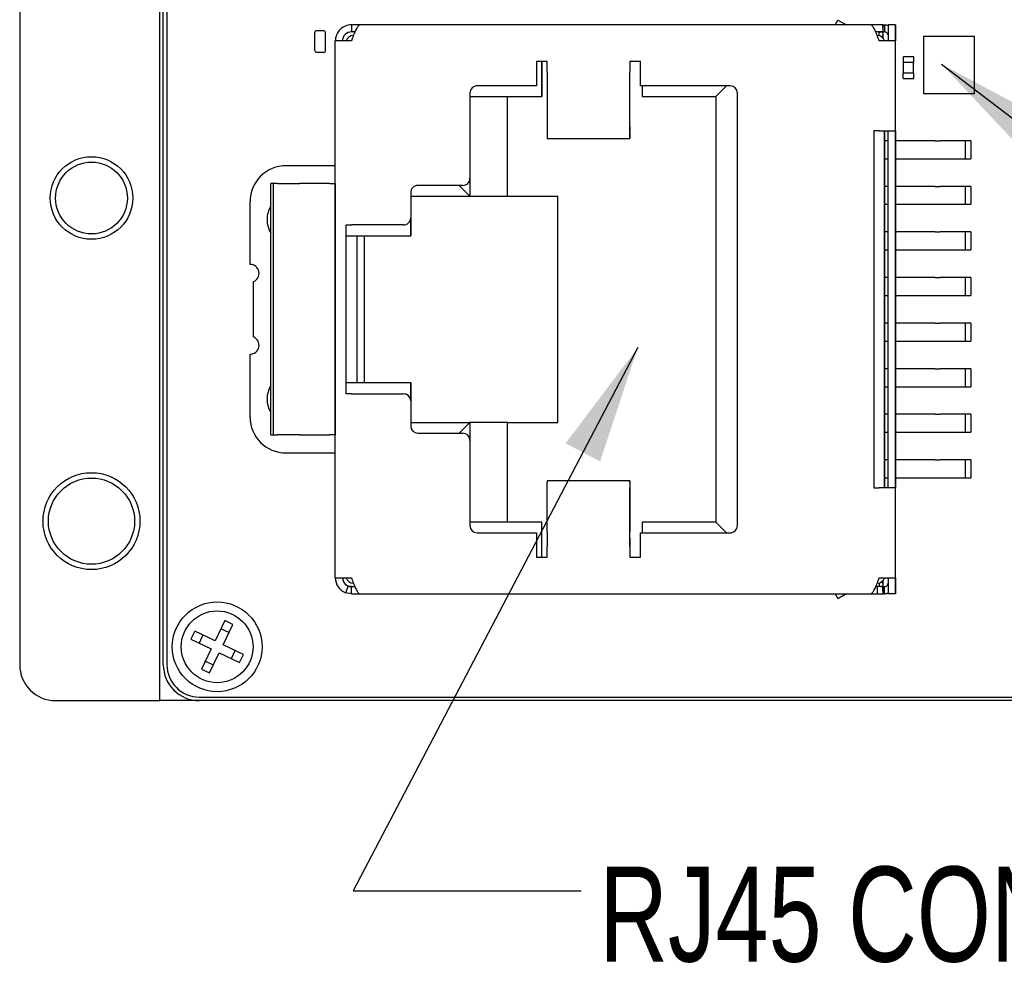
# Paper-space layout 'RJ45 body' of a CAD drawing. Header units: millimetres. Extents: x 5 to 274, y 4 to 211.
# Tile 15 of 21: x 189 to 216, y 91 to 117. Entities that reach past the tile are written whole.
import ezdxf

# ---------------------------------------------------------------- set-up
doc = ezdxf.new("R2010")
doc.units = ezdxf.units.MM
doc.layers.add('DIMENSIONS', color=8, linetype='Continuous')
doc.styles.add('SLDTEXTSTYLE0', font='TXT', dxfattribs={"width": 0.75})
doc.dimstyles.new('SLDDIMSTYLE2', dxfattribs={"dimtxt": 0.18, "dimasz": 3.302, "dimexe": 0, "dimexo": 0.0625, "dimgap": 0, "dimtad": 0, "dimtih": 1, "dimtoh": 1, "dimdec": 0, "dimrnd": 1e-09, "dimzin": 0, "dimdsep": 46, "dimtxsty": 'Standard', "dimsah": 1, "dimcen": 0.09, "dimadec": 0, "dimazin": 0, "dimtfac": 3.302, "dimtdec": 0, "dimtofl": 0, "dimtmove": 0, "dimatfit": 3, "dimfxl": 0, "dimfrac": 2, "dimtolj": 1, "dimtzin": 0, "dimarcsym": 0})

psp = doc.layouts.new('RJ45 body')

# ---------------------------------------------------------------- linework, layer by layer
at = {"color": 7, "linetype": 'Continuous', "lineweight": 25}
for p, q in [((192.8869929, 98.4718718), (192.8869929, 126.4718718)), ((188.9869929, 125.4718718), (188.9869929, 99.4718718)), ((192.9869929, 99.4718718), (192.9869929, 125.4718718)), ((193.0869929, 125.4718718), (193.0869929, 99.4718718)), ((211.7034877, 117.2970039), (211.7724555, 117.4264401)), ((211.7724555, 117.4264401), (212.015377, 117.2970039)), ((211.7724555, 117.4264401), (211.7724555, 117.4264401)), ((211.7724555, 117.4264401), (212.0153771, 117.2970039)), ((197.4570657, 117.1317859), (197.2570657, 117.1317859)), ((198.2284063, 117.2970027), (198.2284064, 117.0970027)), ((198.4784063, 117.2970027), (198.2284063, 117.2970027)), ((212.6784063, 117.2970039), (198.4784063, 117.2970027)), ((213.0284063, 117.297004), (212.6784063, 117.2970039)), ((213.0284063, 117.297004), (213.0284064, 117.097004)), ((213.0284066, 117.297004), (213.0284063, 117.297004)), ((213.0284067, 117.2208517), (213.0284066, 117.297004)), ((213.0284066, 117.297004), (213.0784067, 117.297004)), ((213.0284067, 117.2208517), (213.0284067, 117.097004)), ((213.0784067, 117.297004), (213.0784067, 117.097004)), ((213.1784063, 117.297004), (213.1784064, 116.847004)), ((213.3784063, 117.297004), (213.1784063, 117.297004)), ((213.3784063, 117.297004), (213.3784064, 116.847004)), ((213.3784067, 117.297004), (213.3784063, 117.297004)), ((213.3784067, 116.897004), (213.3784067, 117.297004)), ((197.2070657, 116.5817859), (197.2070657, 117.0817859)), ((197.5070657, 116.5817859), (197.5070657, 117.0817859)), ((198.2284064, 116.8470027), (197.7784064, 116.8470026)), ((197.7784077, 101.8970026), (197.7784064, 116.8470026)), ((198.3236582, 117.0970027), (198.2284064, 117.0970027)), ((213.0284064, 117.097004), (212.8332262, 117.097004)), ((212.926538, 116.991126), (212.926538, 117.0794304)), ((213.3784064, 116.847004), (212.9284064, 116.847004)), ((213.0284067, 116.9999329), (212.9978069, 116.9574521)), ((213.027472, 116.997004), (213.0284067, 116.9999329)), ((213.027472, 116.997004), (213.0284067, 116.997004)), ((213.0284064, 117.097004), (213.0284067, 117.097004)), ((213.0284067, 117.097004), (213.0284067, 117.097004)), ((213.0284067, 117.097004), (213.0284067, 116.9999329)), ((213.0784067, 117.097004), (213.0284067, 117.097004)), ((213.0284067, 116.9292915), (213.0284067, 116.997004)), ((213.0284069, 116.997004), (213.0284069, 116.9292913)), ((213.3784067, 116.997004), (213.3784067, 116.897004)), ((213.3784071, 114.672004), (213.3784069, 116.997004)), ((214.1693078, 115.3772955), (214.1693078, 116.978293)), ((214.1693078, 116.978293), (215.5693101, 116.978293)), ((215.5693101, 116.978293), (215.5693101, 115.3772955)), ((197.2570657, 116.5317859), (197.4570657, 116.5317859)), ((213.596962, 116.3926371), (213.596962, 116.2526371)), ((213.606962, 116.4026371), (213.606962, 116.3926371)), ((213.886962, 116.4026371), (213.606962, 116.4026371)), ((213.886962, 116.4026371), (213.886962, 116.3926371)), ((213.896962, 116.2526371), (213.896962, 116.3926371)), ((203.6784064, 116.2769463), (203.3784064, 116.2769463)), ((203.3784064, 116.2769463), (203.3784065, 115.5970031)), ((203.5284065, 115.7970031), (203.5284064, 116.2769463)), ((203.5284069, 116.2769463), (203.528407, 115.2970031)), ((203.6784064, 115.9769463), (203.6784064, 116.2769463)), ((206.2784064, 116.2769465), (205.9784064, 116.2769465)), ((205.9784064, 116.2769465), (205.9784064, 115.9769465)), ((206.2784065, 115.5970034), (206.2784064, 116.2769465)), ((213.596962, 116.2526371), (213.606962, 116.2526371)), ((213.606962, 116.2526371), (213.886962, 116.2526371)), ((213.6069621, 115.9526371), (213.606962, 116.2526371)), ((213.886962, 116.2526371), (213.896962, 116.2526371)), ((213.8869621, 115.9526371), (213.886962, 116.2526371)), ((203.5284065, 115.2970031), (203.5284065, 115.7970031)), ((203.6784064, 115.9769463), (203.6784065, 115.5691078)), ((205.9784065, 115.569108), (205.9784064, 115.9769465)), ((205.9784065, 115.7503696), (205.9784065, 115.9769465)), ((205.9784067, 114.3572529), (205.9784065, 115.7503696)), ((213.5969621, 115.8126371), (213.5969621, 115.9526371)), ((213.6069621, 115.9526371), (213.5969621, 115.9526371)), ((213.8869621, 115.9526371), (213.6069621, 115.9526371)), ((213.6069621, 115.8026371), (213.6069621, 115.8126371)), ((213.6069621, 115.8026371), (213.8869621, 115.8026371)), ((213.8969621, 115.9526371), (213.8869621, 115.9526371)), ((213.8869621, 115.8026371), (213.8869621, 115.8126371)), ((213.8969621, 115.8126371), (213.8969621, 115.9526371)), ((203.3784065, 115.5970031), (201.7284065, 115.597003)), ((203.6784065, 115.5691078), (203.6784067, 114.1759911)), ((205.9784067, 114.1759913), (205.9784065, 115.569108)), ((208.7784065, 115.5970036), (206.2784065, 115.5970034)), ((206.3284065, 115.5970034), (206.3284065, 115.2970034)), ((208.3784065, 115.2970036), (208.6784065, 115.5970036)), ((201.5284065, 115.397003), (201.5284067, 113.022003)), ((201.5284065, 115.297003), (203.5284065, 115.2970031)), ((202.5784071, 112.5220031), (202.5784069, 115.2970031)), ((202.578407, 115.2970031), (202.5784069, 115.2970031)), ((202.5784072, 112.5220031), (202.578407, 115.2970031)), ((203.528407, 115.2970031), (203.5284065, 115.2970031)), ((206.3284065, 115.2970034), (208.3784065, 115.2970036)), ((208.3784065, 115.2970036), (208.3784076, 103.4470036)), ((208.9784075, 103.3470036), (208.9784065, 115.3970036)), ((215.5693101, 115.3772955), (214.1693078, 115.3772955)), ((213.378407, 114.672004), (213.3784071, 114.672004)), ((213.378407, 114.422004), (213.378407, 114.672004)), ((205.9784067, 114.4683261), (205.9784067, 114.3790418)), ((205.9784068, 114.3044957), (205.9784067, 114.4683261)), ((205.9784067, 114.3790418), (205.9784067, 114.3340678)), ((213.3784079, 104.322004), (213.378407, 114.422004)), ((203.6784067, 114.1759911), (203.6784068, 114.1338296)), ((203.6784068, 114.1338296), (205.9784068, 114.1338298)), ((205.9784068, 114.3044957), (205.9784068, 114.2152114)), ((212.9284066, 114.347004), (212.777116, 114.347004)), ((212.777116, 114.347004), (212.7771169, 104.397004)), ((212.9284066, 114.347004), (213.3784066, 114.347004)), ((213.0784075, 104.397004), (213.0784066, 114.347004)), ((213.0784072, 114.347004), (213.0784072, 114.142004)), ((213.0784072, 114.142004), (213.0784072, 114.142004)), ((213.0784072, 114.142004), (213.0784072, 114.067004)), ((213.1784075, 104.397004), (213.1784066, 114.347004)), ((213.3784066, 114.347004), (213.3784075, 104.397004)), ((213.0784072, 114.067004), (213.0784072, 114.067004)), ((213.0784072, 114.067004), (213.0784072, 113.567004)), ((213.1784066, 114.067004), (213.0784072, 114.067004)), ((214.4910617, 114.0670041), (213.3784071, 114.067004)), ((214.4910617, 114.0670041), (214.6160804, 114.0670041)), ((215.3246857, 114.0670042), (214.6160804, 114.0670041)), ((215.3246857, 114.0670042), (215.3246857, 113.5670042)), ((215.4781046, 114.0670042), (215.3246857, 114.0670042)), ((215.4781046, 114.0670042), (215.4781047, 113.5670042)), ((213.0784072, 113.567004), (213.0784072, 113.567004)), ((213.0784072, 113.567004), (213.0784072, 113.492004)), ((213.0784072, 113.567004), (213.1784067, 113.567004)), ((213.3784071, 113.567004), (214.4910617, 113.5670041)), ((214.4910617, 113.5670041), (214.6160804, 113.5670041)), ((214.6160804, 113.5670041), (215.3246857, 113.5670042)), ((215.3246857, 113.5670042), (215.4781047, 113.5670042)), ((197.7784067, 113.3720026), (196.4034072, 113.3720025)), ((213.0784072, 113.492004), (213.0784072, 113.492004)), ((213.0784072, 113.492004), (213.0784073, 112.872004)), ((201.5284071, 113.022003), (201.5284071, 112.522003)), ((195.9785743, 105.8720025), (195.9785736, 112.8720025)), ((196.0469777, 112.8720025), (195.9785736, 112.8720025)), ((196.0469777, 112.8720025), (196.0469783, 105.8720025)), ((196.1643182, 112.8720025), (196.0469777, 112.8720025)), ((196.1643182, 112.8720025), (196.7831201, 112.8720026)), ((197.6131369, 112.8720026), (196.7831201, 112.8720026)), ((197.6131369, 112.8720026), (197.7784073, 112.8720026)), ((197.7784073, 112.8720026), (197.7784079, 105.8720026)), ((201.3284067, 112.822003), (200.0784067, 112.8220028)), ((201.2284067, 112.8220029), (201.5284068, 112.522003)), ((213.0784073, 112.872004), (213.0784073, 112.872004)), ((213.0784073, 112.872004), (213.0784073, 112.797004)), ((213.0784073, 112.797004), (213.0784073, 112.797004)), ((213.0784073, 112.797004), (213.0784073, 112.297004)), ((213.1784067, 112.797004), (213.0784073, 112.797004)), ((214.4910618, 112.7970041), (213.3784072, 112.797004)), ((214.4910618, 112.7970041), (214.6160805, 112.7970041)), ((215.3246858, 112.7970042), (214.6160805, 112.7970041)), ((215.3246858, 112.7970042), (215.3246858, 112.2970042)), ((215.4781047, 112.7970042), (215.3246858, 112.7970042)), ((215.4781047, 112.7970042), (215.4781048, 112.2970042)), ((199.8784067, 112.6220028), (199.8784068, 111.9220028)), ((199.8784068, 112.5220028), (201.5284068, 112.522003)), ((201.5284071, 112.522003), (201.5284068, 112.522003)), ((201.5284071, 112.522003), (202.5784071, 112.5220031)), ((202.5784072, 112.5220031), (202.5784071, 112.5220031)), ((202.5784072, 112.5220031), (203.9784072, 112.5220032)), ((203.9784078, 106.2220032), (203.9784072, 112.5220032)), ((195.4034075, 110.6220024), (195.4034073, 112.3720024)), ((213.0784073, 112.297004), (213.0784073, 112.297004)), ((213.0784073, 112.297004), (213.0784073, 112.222004)), ((213.0784073, 112.297004), (213.1784068, 112.297004)), ((213.0784073, 112.222004), (213.0784073, 112.222004)), ((213.0784073, 112.222004), (213.0784074, 111.602004)), ((213.3784072, 112.297004), (214.4910618, 112.2970041)), ((214.4910618, 112.2970041), (214.6160805, 112.2970041)), ((214.6160805, 112.2970041), (215.3246858, 112.2970042)), ((215.3246858, 112.2970042), (215.4781048, 112.2970042)), ((199.8784069, 111.4220028), (199.8784068, 111.9220028)), ((199.8784069, 111.9220028), (199.8784069, 111.4220028)), ((198.0784072, 107.0220027), (198.0784068, 111.7220027)), ((198.0784068, 111.7220027), (198.2284068, 111.7220027)), ((199.6784068, 111.7220028), (198.2284068, 111.7220027)), ((198.0784069, 111.4220027), (198.2784069, 111.4220027)), ((198.2784069, 111.4220027), (199.8784069, 111.4220028)), ((198.3784069, 111.4220027), (198.3784073, 107.3220027)), ((198.5784069, 111.4220027), (198.5784073, 107.3220027)), ((199.8784069, 111.4220028), (199.8784069, 111.4220028)), ((213.0784074, 111.602004), (213.0784074, 111.602004)), ((213.0784074, 111.602004), (213.0784074, 111.527004)), ((213.0784074, 111.527004), (213.0784074, 111.527004)), ((213.0784074, 111.527004), (213.0784074, 111.027004)), ((213.1784069, 111.527004), (213.0784074, 111.527004)), ((214.4910619, 111.5270041), (213.3784073, 111.527004)), ((214.4910619, 111.5270041), (214.6160806, 111.5270041)), ((215.3246859, 111.5270042), (214.6160806, 111.5270041)), ((215.3246859, 111.5270042), (215.3246859, 111.0270042)), ((215.4781049, 111.5270042), (215.3246859, 111.5270042)), ((215.4781049, 111.5270042), (215.4781049, 111.0270042)), ((213.0784074, 111.027004), (213.0784074, 111.027004)), ((213.0784074, 111.027004), (213.0784074, 110.952004)), ((213.0784074, 111.027004), (213.1784069, 111.027004)), ((213.0784074, 110.952004), (213.0784075, 110.952004)), ((213.0784075, 110.952004), (213.0784075, 110.332004)), ((213.3784073, 111.027004), (214.4910619, 111.0270041)), ((214.4910619, 111.0270041), (214.6160806, 111.0270041)), ((214.6160806, 111.0270041), (215.3246859, 111.0270042)), ((215.3246859, 111.0270042), (215.4781049, 111.0270042)), ((213.0784075, 110.332004), (213.0784075, 110.332004)), ((213.0784075, 110.332004), (213.0784075, 110.257004)), ((213.0784075, 110.257004), (213.0784075, 110.257004)), ((213.0784075, 110.257004), (213.0784075, 109.757004)), ((213.178407, 110.257004), (213.0784075, 110.257004)), ((214.491062, 110.2570041), (213.3784074, 110.257004)), ((214.491062, 110.2570041), (214.6160807, 110.2570041)), ((215.324686, 110.2570042), (214.6160807, 110.2570041)), ((215.324686, 110.2570042), (215.3246861, 109.7570042)), ((215.478105, 110.2570042), (215.324686, 110.2570042)), ((215.478105, 110.2570042), (215.478105, 109.7570042)), ((195.5034077, 108.6011312), (195.5034075, 110.1428737)), ((213.0784075, 109.757004), (213.0784075, 109.757004)), ((213.0784075, 109.757004), (213.0784075, 109.682004)), ((213.0784075, 109.757004), (213.178407, 109.757004)), ((213.3784074, 109.757004), (214.491062, 109.7570041)), ((214.491062, 109.7570041), (214.6160807, 109.7570041)), ((214.6160807, 109.7570041), (215.3246861, 109.7570042)), ((215.3246861, 109.7570042), (215.478105, 109.7570042)), ((213.0784075, 109.682004), (213.0784076, 109.682004)), ((213.0784076, 109.682004), (213.0784076, 109.062004)), ((213.0784076, 109.062004), (213.0784076, 109.062004)), ((213.0784076, 109.062004), (213.0784076, 108.987004)), ((213.0784076, 108.987004), (213.0784076, 108.987004)), ((213.0784076, 108.987004), (213.0784076, 108.487004)), ((213.1784071, 108.987004), (213.0784076, 108.987004)), ((214.4910621, 108.9870041), (213.3784075, 108.987004)), ((214.4910621, 108.9870041), (214.6160808, 108.9870041)), ((215.3246861, 108.9870042), (214.6160808, 108.9870041)), ((215.3246861, 108.9870042), (215.3246862, 108.4870042)), ((215.4781051, 108.9870042), (215.3246861, 108.9870042)), ((215.4781051, 108.9870042), (215.4781051, 108.4870042)), ((213.0784077, 108.487004), (213.0784076, 108.487004)), ((213.0784076, 108.487004), (213.1784071, 108.487004)), ((213.0784077, 108.487004), (213.0784077, 108.412004)), ((213.0784077, 108.412004), (213.0784077, 108.412004)), ((213.0784077, 108.412004), (213.0784077, 107.792004)), ((213.3784076, 108.487004), (214.4910622, 108.4870041)), ((214.4910622, 108.4870041), (214.6160808, 108.4870041)), ((214.6160808, 108.4870041), (215.3246862, 108.4870042)), ((215.3246862, 108.4870042), (215.4781051, 108.4870042)), ((195.4034079, 106.3720024), (195.4034077, 108.1220024)), ((213.0784077, 107.792004), (213.0784077, 107.792004)), ((213.0784077, 107.792004), (213.0784077, 107.717004)), ((213.0784077, 107.717004), (213.0784077, 107.717004)), ((213.0784077, 107.717004), (213.0784078, 107.217004)), ((213.1784072, 107.717004), (213.0784077, 107.717004)), ((214.4910622, 107.7170041), (213.3784076, 107.717004)), ((214.4910622, 107.7170041), (214.6160809, 107.7170041)), ((215.3246862, 107.7170042), (214.6160809, 107.7170041)), ((215.3246862, 107.7170042), (215.3246863, 107.2170042)), ((215.4781052, 107.7170042), (215.3246862, 107.7170042)), ((215.4781052, 107.7170042), (215.4781052, 107.2170042)), ((198.2784072, 107.3220027), (198.0784072, 107.3220027)), ((199.8784072, 107.3220028), (198.2784072, 107.3220027)), ((199.8784073, 106.8220028), (199.8784072, 107.3220028)), ((199.8784072, 107.3220028), (199.8784073, 107.3220028)), ((199.8784073, 107.3220028), (199.8784073, 106.8220028)), ((198.2284072, 107.0220027), (198.0784072, 107.0220027)), ((198.2284072, 107.0220027), (199.6784072, 107.0220028)), ((213.0784078, 107.217004), (213.0784078, 107.217004)), ((213.0784078, 107.217004), (213.0784078, 107.142004)), ((213.0784078, 107.217004), (213.1784072, 107.217004)), ((213.0784078, 107.142004), (213.0784078, 107.142004)), ((213.0784078, 107.142004), (213.0784078, 106.522004)), ((213.3784077, 107.217004), (214.4910623, 107.2170041)), ((214.4910623, 107.2170041), (214.616081, 107.2170041)), ((214.616081, 107.2170041), (215.3246863, 107.2170042)), ((215.3246863, 107.2170042), (215.4781052, 107.2170042)), ((199.8784072, 106.8220028), (199.8784073, 106.1220028)), ((213.0784078, 106.522004), (213.0784078, 106.522004)), ((213.0784078, 106.522004), (213.0784078, 106.447004)), ((213.0784078, 106.447004), (213.0784078, 106.447004)), ((213.0784078, 106.447004), (213.0784079, 105.947004)), ((213.1784073, 106.447004), (213.0784078, 106.447004)), ((214.4910623, 106.4470041), (213.3784077, 106.447004)), ((214.4910623, 106.4470041), (214.616081, 106.4470041)), ((215.3246863, 106.4470042), (214.616081, 106.4470041)), ((215.3246863, 106.4470042), (215.3246864, 105.9470042)), ((215.4781053, 106.4470042), (215.3246863, 106.4470042)), ((215.4781053, 106.4470042), (215.4781053, 105.9470042)), ((199.8784073, 106.2220028), (201.5284073, 106.222003)), ((201.2284073, 105.9220029), (201.5284073, 106.222003)), ((201.5284073, 106.222003), (201.5284077, 106.222003)), ((202.5784077, 106.2220031), (201.5284077, 106.222003)), ((201.5284077, 106.222003), (201.5284077, 105.722003)), ((202.5784079, 103.4470031), (202.5784077, 106.2220031)), ((202.5784077, 106.2220031), (202.5784078, 106.2220031)), ((202.5784078, 106.2220031), (203.9784078, 106.2220032)), ((202.578408, 103.4470031), (202.5784078, 106.2220031)), ((195.9785743, 105.8720025), (196.0469783, 105.8720025)), ((196.0469783, 105.8720025), (196.1643188, 105.8720025)), ((196.7831208, 105.8720026), (196.1643188, 105.8720025)), ((196.7831208, 105.8720026), (197.6131375, 105.8720026)), ((197.7784079, 105.8720026), (197.6131375, 105.8720026)), ((200.0784073, 105.9220028), (201.3284073, 105.922003)), ((213.0784079, 105.947004), (213.0784079, 105.947004)), ((213.0784079, 105.947004), (213.0784079, 105.872004)), ((213.0784079, 105.947004), (213.1784073, 105.947004)), ((213.0784079, 105.872004), (213.0784079, 105.872004)), ((213.0784079, 105.872004), (213.078408, 105.252004)), ((213.3784078, 105.947004), (214.4910624, 105.9470041)), ((214.4910624, 105.9470041), (214.6160811, 105.9470041)), ((214.6160811, 105.9470041), (215.3246864, 105.9470042)), ((215.3246864, 105.9470042), (215.4781053, 105.9470042)), ((201.5284073, 105.722003), (201.5284075, 103.347003)), ((196.4034079, 105.3720025), (197.7784074, 105.3720026)), ((213.078408, 105.252004), (213.0784079, 105.252004)), ((213.0784079, 105.252004), (213.0784079, 105.177004)), ((213.0784079, 105.177004), (213.0784079, 105.177004)), ((213.0784079, 105.177004), (213.078408, 104.677004)), ((213.1784074, 105.177004), (213.0784079, 105.177004)), ((214.4910624, 105.1770041), (213.3784079, 105.177004)), ((214.4910624, 105.1770041), (214.6160811, 105.1770041)), ((215.3246865, 105.1770042), (214.6160811, 105.1770041)), ((215.3246865, 105.1770042), (215.3246865, 104.6770042)), ((215.4781054, 105.1770042), (215.3246865, 105.1770042)), ((215.4781054, 105.1770042), (215.4781055, 104.6770042)), ((205.9784076, 104.5971964), (203.6784076, 104.5971962)), ((203.6784076, 104.5971962), (203.6784076, 104.5550348)), ((203.6784076, 103.1748985), (203.6784076, 104.5550348)), ((205.9784076, 104.555035), (205.9784076, 103.1748987)), ((213.078408, 104.677004), (213.078408, 104.677004)), ((213.078408, 104.677004), (213.078408, 104.602004)), ((213.078408, 104.677004), (213.1784075, 104.677004)), ((213.078408, 104.602004), (213.078408, 104.602004)), ((213.078408, 104.602004), (213.078408, 104.397004)), ((213.3784079, 104.677004), (214.4910625, 104.6770041)), ((214.4910625, 104.6770041), (214.6160812, 104.6770041)), ((214.6160812, 104.6770041), (215.3246865, 104.6770042)), ((215.3246865, 104.6770042), (215.4781055, 104.6770042)), ((205.9784076, 104.4653945), (205.9784076, 104.3770428)), ((205.9784076, 104.3239731), (205.9784076, 104.397137)), ((205.9784076, 104.3770428), (205.9784076, 104.2356215)), ((205.9784076, 102.9936372), (205.9784076, 104.3737734)), ((205.9784076, 104.3239731), (205.9784076, 104.2356215)), ((212.7771169, 104.397004), (212.9284075, 104.397004)), ((213.3784075, 104.397004), (212.9284075, 104.397004)), ((213.378408, 104.072004), (213.3784079, 104.322004)), ((213.378408, 104.072004), (213.378408, 104.072004)), ((213.3784082, 101.747004), (213.378408, 104.072004)), ((203.5284076, 103.4470031), (201.5284076, 103.447003)), ((202.5784079, 103.4470031), (202.578408, 103.4470031)), ((203.5284076, 102.9470031), (203.5284076, 103.4470031)), ((203.528408, 103.4470031), (203.5284076, 103.4470031)), ((203.5284081, 102.46706), (203.528408, 103.4470031)), ((208.3784076, 103.4470036), (206.3284076, 103.4470034)), ((206.3284076, 103.4470034), (206.3284076, 103.1470034)), ((208.6784076, 103.1470036), (208.3784076, 103.4470036)), ((201.7284076, 103.147003), (203.3784076, 103.1470031)), ((203.3784076, 103.1470031), (203.3784076, 102.46706)), ((203.6784076, 103.1748985), (203.6784076, 102.76706)), ((205.9784076, 102.7670602), (205.9784076, 103.1748987)), ((206.2784076, 103.1470034), (208.7784076, 103.1470036)), ((206.2784076, 102.4670602), (206.2784076, 103.1470034)), ((203.5284076, 102.46706), (203.5284076, 102.9470031)), ((205.9784076, 102.9936372), (205.9784076, 102.7670602)), ((203.6784076, 102.46706), (203.6784076, 102.76706)), ((205.9784076, 102.7670602), (205.9784076, 102.4670602)), ((203.3784076, 102.46706), (203.6784076, 102.46706)), ((205.9784076, 102.4670602), (206.2784076, 102.4670602)), ((197.7784077, 101.8970026), (198.2284077, 101.8970027)), ((212.9265393, 101.7528819), (212.9265394, 101.6645776)), ((212.9284077, 101.897004), (213.3784077, 101.897004)), ((213.028408, 101.744075), (212.9978082, 101.7865559)), ((213.028408, 101.8147164), (213.028408, 101.747004)), ((213.0284082, 101.747004), (213.0284082, 101.8147167)), ((213.1784077, 101.897004), (213.1784077, 101.447004)), ((213.3784077, 101.897004), (213.3784077, 101.447004)), ((213.378408, 101.872004), (213.378408, 101.934504)), ((213.378408, 101.872004), (213.378408, 101.747004)), ((213.378408, 101.447004), (213.378408, 101.872004)), ((198.135922, 101.664739), (198.0619335, 101.4789281)), ((198.2284077, 101.4470027), (198.0619335, 101.4789281)), ((198.2284077, 101.6470027), (198.135922, 101.664739)), ((198.2284077, 101.4470027), (198.2284077, 101.6470027)), ((198.2284077, 101.6470027), (198.3235879, 101.6470027)), ((212.8331559, 101.647004), (212.8684077, 101.647004)), ((212.8684077, 101.647004), (212.8684077, 101.447004)), ((213.0284077, 101.647004), (212.8684077, 101.647004)), ((213.0284077, 101.647004), (213.0284077, 101.447004)), ((213.028408, 101.647004), (213.0284077, 101.647004)), ((213.0284082, 101.747004), (213.028408, 101.747004)), ((213.028408, 101.744075), (213.028408, 101.647004)), ((213.028408, 101.647004), (213.028408, 101.647004)), ((213.028408, 101.5231562), (213.028408, 101.647004)), ((213.028408, 101.647004), (213.078408, 101.647004)), ((213.028408, 101.5231562), (213.028408, 101.447004)), ((213.0784081, 101.447004), (213.078408, 101.647004)), ((198.2284077, 101.4470027), (198.4784077, 101.4470027)), ((198.4784077, 101.4470027), (212.6784077, 101.4470039)), ((211.7034891, 101.4470039), (211.7724569, 101.3175676)), ((212.0153784, 101.4470039), (211.7724569, 101.3175676)), ((211.7724569, 101.3175676), (212.0153785, 101.4470039)), ((211.7724569, 101.3175676), (211.7724569, 101.3175676)), ((212.6784077, 101.4470039), (212.8684077, 101.447004)), ((212.8684077, 101.447004), (213.0284077, 101.447004)), ((213.0284077, 101.447004), (213.028408, 101.447004)), ((213.028408, 101.447004), (213.0784081, 101.447004)), ((213.3784077, 101.447004), (213.1784077, 101.447004)), ((213.3784077, 101.447004), (213.378408, 101.447004)), ((194.700465, 100.7016353), (194.4287628, 100.1387828)), ((194.925606, 100.5929544), (194.700465, 100.7016353)), ((193.8659103, 100.4104849), (193.7572295, 100.1853439)), ((194.4287628, 100.1387828), (193.8659103, 100.4104849)), ((194.8169251, 100.3678134), (194.5917841, 100.4764943)), ((194.6539038, 100.0301019), (194.925606, 100.5929544)), ((193.7572295, 100.1853439), (194.320082, 99.9136418)), ((194.0910513, 100.3018041), (193.9823705, 100.0766631)), ((194.320082, 99.9136418), (194.0483798, 99.3507893)), ((195.2167563, 99.7583997), (194.6539038, 100.0301019)), ((194.8829344, 99.6419396), (194.9916153, 99.8670806)), ((194.1570607, 99.5759303), (194.3822016, 99.4672494)), ((194.2735208, 99.2421084), (194.545223, 99.8049609)), ((194.545223, 99.8049609), (195.1080754, 99.5332587)), ((195.1080754, 99.5332587), (195.2167563, 99.7583997)), ((194.0483798, 99.3507893), (194.2735208, 99.2421084)), ((189.9869929, 98.4718718), (192.8869929, 98.4718718)), ((193.9869929, 98.4718718), (192.8869929, 98.4718718)), ((193.9869929, 98.5718718), (219.9869929, 98.5718718)), ((219.9869929, 98.4718718), (193.9869929, 98.4718718))]:
    psp.add_line(p, q, dxfattribs=at)
at = {"color": 7, "linetype": 'Continuous', "lineweight": 25, "flags": 128}
for points in [[(213.1765262, 117.2805046), (213.136934, 117.2912396), (213.0784069, 117.297004)], [(205.9784068, 114.2152114), (205.9784068, 114.184675), (205.9784068, 114.1609682), (205.9784068, 114.1444966), (205.9784068, 114.1355422), (205.9784068, 114.1342581), (205.9784068, 114.1406664), (205.9784067, 114.1546572), (205.9784067, 114.1759913)], [(205.9784076, 104.555035), (205.9784076, 104.5792189), (205.9784076, 104.5933466), (205.9784076, 104.5970894), (205.9784076, 104.5903599), (205.9784076, 104.573315), (205.9784076, 104.5463513), (205.9784076, 104.5100965), (205.9784076, 104.4653945)], [(213.0784082, 101.447004), (213.1369353, 101.4527684), (213.1784077, 101.4641611)]]:
    psp.add_lwpolyline(points, dxfattribs=at)
at = {"color": 7, "linetype": 'Continuous', "lineweight": 25}
for centre, radius in [((190.9869929, 112.4718718), 1.15), ((190.9869929, 112.4718718), 1), ((190.9869929, 103.4718718), 1.35), ((190.9869929, 103.4718718), 1.2), ((194.4869929, 99.9718718), 1.25), ((194.4869929, 99.9718718), 1)]:
    psp.add_circle(centre, radius, dxfattribs=at)
for centre, radius, start, end in [((197.2570657, 117.0817859), 0.05, 90, 180.0000025), ((197.2570657, 117.0817859), 0.05, 90, 180.0000025), ((197.4570657, 117.0817859), 0.05, 0.0000025, 90), ((198.2284064, 116.8470027), 0.45, 90.00000501, 180.0000056), ((198.2284064, 116.8470027), 0.25, 90.00000501, 180.0000056), ((198.2284069, 116.8470027), 0.25, 90.00000501, 180.0000056), ((198.2784064, 116.7970027), 0.2, 90.00000501, 165.52249282), ((212.8784064, 116.797004), 0.2, 14.47751719, 90.00000501), ((212.8784067, 116.797004), 0.2, 14.4775178, 90.00000501), ((197.2570657, 116.5817859), 0.05, 180.0000025, 270), ((197.2570657, 116.5817859), 0.05, 180.0000025, 270), ((197.4570657, 116.5817859), 0.05, 270, 0.0000025), ((213.606962, 116.3926371), 0.01, 90.00001002, 180.00001002), ((213.886962, 116.3926371), 0.01, 0.00001002, 90.00001002), ((213.6069621, 115.8126371), 0.01, 180.00001002, 270.00001002), ((213.8869621, 115.8126371), 0.01, 270.00001002, 0.00001002), ((201.7284065, 115.397003), 0.2, 90.00000501, 180.0000056), ((201.7284065, 115.397003), 0.2, 90.00000501, 180.0000056), ((208.7784065, 115.3970036), 0.2, 0.0000056, 90.00000501), ((196.4034073, 112.3720025), 1, 90.00000501, 180.0000056), ((201.3284067, 113.022003), 0.2, 270.00000501, 0.0000056), ((201.3284067, 113.022003), 0.2, 270.00000501, 0.0000056), ((200.0784067, 112.6220028), 0.2, 90.00000501, 180.0000056), ((200.0784067, 112.6220028), 0.2, 90.00000501, 180.0000056), ((196.6284074, 111.8720025), 0.75, 150.04810442, 180.0000056), ((196.6284074, 111.8720025), 0.75, 150.0481071, 180.0000056), ((199.6784068, 111.9220028), 0.2, 270.00000501, 0.0000056), ((199.6784068, 111.9220028), 0.2, 270.00000501, 0.0000056), ((196.6284074, 111.8720025), 0.75, 180.0000056, 209.95190559), ((196.6284074, 111.8720025), 0.75, 180.0000056, 209.95190292), ((195.4034075, 110.3720024), 0.25, 293.57818349, 90.00000501), ((195.4034077, 108.3720024), 0.25, 270.00000501, 66.42182653), ((196.6284078, 106.8720025), 0.75, 150.04810442, 180.0000056), ((196.6284078, 106.8720025), 0.75, 150.0481071, 180.0000056), ((199.6784072, 106.8220028), 0.2, 0.0000056, 90.00000501), ((199.6784073, 106.8220028), 0.2, 0.0000056, 90.00000501), ((196.6284078, 106.8720025), 0.75, 180.0000056, 209.95190559), ((196.6284078, 106.8720025), 0.75, 180.0000056, 209.95190292), ((196.4034079, 106.3720025), 1, 180.0000056, 270.00000501), ((200.0784073, 106.1220028), 0.2, 180.0000056, 270.00000501), ((200.0784073, 106.1220028), 0.2, 180.0000056, 270.00000501), ((201.3284073, 105.722003), 0.2, 0.0000056, 90.00000501), ((201.3284074, 105.722003), 0.2, 0.0000056, 90.00000501), ((201.7284075, 103.347003), 0.2, 180.0000056, 270.00000501), ((201.7284076, 103.347003), 0.2, 180.0000056, 270.00000501), ((208.7784075, 103.3470036), 0.2, 270.00000501, 0.0000056), ((198.2284077, 101.8970027), 0.45, 180.0000056, 248.2879206), ((198.2284077, 101.8970027), 0.25, 180.0000056, 248.2879206), ((198.2284082, 101.8970027), 0.25, 180.0000056, 270.00000501), ((198.2784077, 101.9470027), 0.2, 194.47751719, 270.00000501), ((212.8784077, 101.947004), 0.2, 270.00000501, 345.52249282), ((212.878408, 101.947004), 0.2, 270.00000501, 345.52249222), ((189.9869929, 99.4718718), 1, 180, 270), ((193.9869929, 99.4718718), 1, 180, 270), ((193.9869929, 99.4718718), 0.9, 180, 270)]:
    psp.add_arc(centre, radius, start, end, dxfattribs=at)
for points, knots in [([(198.4784063, 117.2970027), (198.4594143, 117.2913982), (198.4214268, 117.2801882), (198.3644728, 117.1931357), (198.3074933, 117.0664175), (198.2620593, 116.9420813), (198.2357752, 116.8678215), (198.2284064, 116.8470027)], [0, 0, 0, 0, 0.2277799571, 0.4556010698, 0.6834144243, 0.9112447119, 1, 1, 1, 1]), ([(212.9284064, 116.847004), (212.9094143, 116.9006775), (212.8714268, 117.0080341), (212.8144728, 117.1488236), (212.7574933, 117.2507273), (212.7120593, 117.2929685), (212.6857751, 117.2961203), (212.6784063, 117.2970039)], [0, 0, 0, 0, 0.2277799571, 0.4556010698, 0.6834144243, 0.9112447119, 1, 1, 1, 1]), ([(213.0784067, 117.297004), (213.0918229, 117.2964748), (213.1170222, 117.2954807), (213.148365, 117.2891585), (213.1688481, 117.2831383), (213.1744675, 117.2812068), (213.1763173, 117.280571)], [0, 0, 0, 0, 0.3532531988, 0.6635023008, 0.8892336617, 1, 1, 1, 1]), ([(213.0284067, 117.097004), (213.0231975, 117.0969362), (213.0127793, 117.0968006), (212.9971604, 117.0956934), (212.9815603, 117.0938818), (212.9659906, 117.0912427), (212.9516249, 117.0879073), (212.9384576, 117.0840652), (212.9305129, 117.080976), (212.926538, 117.0794304)], [0, 0, 0, 0, 0.1525305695, 0.3050617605, 0.4575944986, 0.6101302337, 0.7626717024, 0.8812598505, 1, 1, 1, 1]), ([(213.1747485, 117.015395), (213.1738063, 117.022147), (213.1710502, 117.0418984), (213.1504854, 117.0692732), (213.1177895, 117.0925186), (213.0915343, 117.0955089), (213.0784067, 117.097004)], [0, 0, 0, 0, 0.1475870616, 0.4317247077, 0.7158623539, 1, 1, 1, 1]), ([(198.2284077, 101.8970027), (198.2473997, 101.8433292), (198.2853873, 101.7359725), (198.3423412, 101.5951831), (198.3993207, 101.4932794), (198.4447548, 101.4510381), (198.4710389, 101.4478863), (198.4784077, 101.4470027)], [0, 0, 0, 0, 0.2277799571, 0.4556010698, 0.6834144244, 0.9112447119, 1, 1, 1, 1]), ([(212.6784077, 101.4470039), (212.6973998, 101.4526084), (212.7353873, 101.4638185), (212.7923412, 101.550871), (212.8493207, 101.6775892), (212.8947548, 101.8019253), (212.9210389, 101.8761851), (212.9284077, 101.897004)], [0, 0, 0, 0, 0.2277799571, 0.4556010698, 0.6834144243, 0.9112447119, 1, 1, 1, 1]), ([(212.9265394, 101.6645776), (212.9306085, 101.6629981), (212.9387464, 101.6598392), (212.9551699, 101.655085), (212.971683, 101.6516342), (212.9882423, 101.6492984), (213.0011475, 101.6480057), (213.0145379, 101.6471642), (213.0237839, 101.6470574), (213.028408, 101.647004)], [0, 0, 0, 0, 0.1215478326, 0.2430834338, 0.4862090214, 0.6077338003, 0.7292574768, 0.8645979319, 1, 1, 1, 1]), ([(213.028408, 101.744075), (213.028408, 101.7449035), (213.028408, 101.7466549), (213.028408, 101.7468835), (213.028408, 101.747004)], [0, 0, 0, 0, 0.4730416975, 1, 1, 1, 1]), ([(213.078408, 101.647004), (213.0927971, 101.6488148), (213.1205609, 101.6523089), (213.1541379, 101.6780131), (213.1748331, 101.7110696), (213.1772842, 101.7357071), (213.178408, 101.747004)], [0, 0, 0, 0, 0.2742814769, 0.5292287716, 0.7841402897, 1, 1, 1, 1]), ([(213.1784077, 101.4688617), (213.1637119, 101.4623381), (213.1319431, 101.4482356), (213.0971216, 101.4474345), (213.0784081, 101.447004)], [0, 0, 0, 0, 0.4625871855, 1, 1, 1, 1])]:
    psp.add_open_spline(points, degree=3, knots=knots, dxfattribs=at)

# ---------------------------------------------------------------- texts
at = {"layer": 'DIMENSIONS', "insert": (205.128657, 93.8487365), "char_height": 2.645833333, "attachment_point": 1, "style": 'SLDTEXTSTYLE0'}
psp.add_mtext('RJ45 CONNECTOR', dxfattribs=at)

# ---------------------------------------------------------------- leaders
at = {"layer": 'DIMENSIONS'}
for points in [[(214.6674295, 116.198168), (232.136323, 102.8370618), (233.4811543, 102.8370618)], [(206.2070069, 108.3118541), (198.2736749, 93.1786401), (204.6236749, 93.1786401)]]:
    psp.add_leader(points, dimstyle='SLDDIMSTYLE2', dxfattribs=at)

doc.saveas('drawing.dxf')
